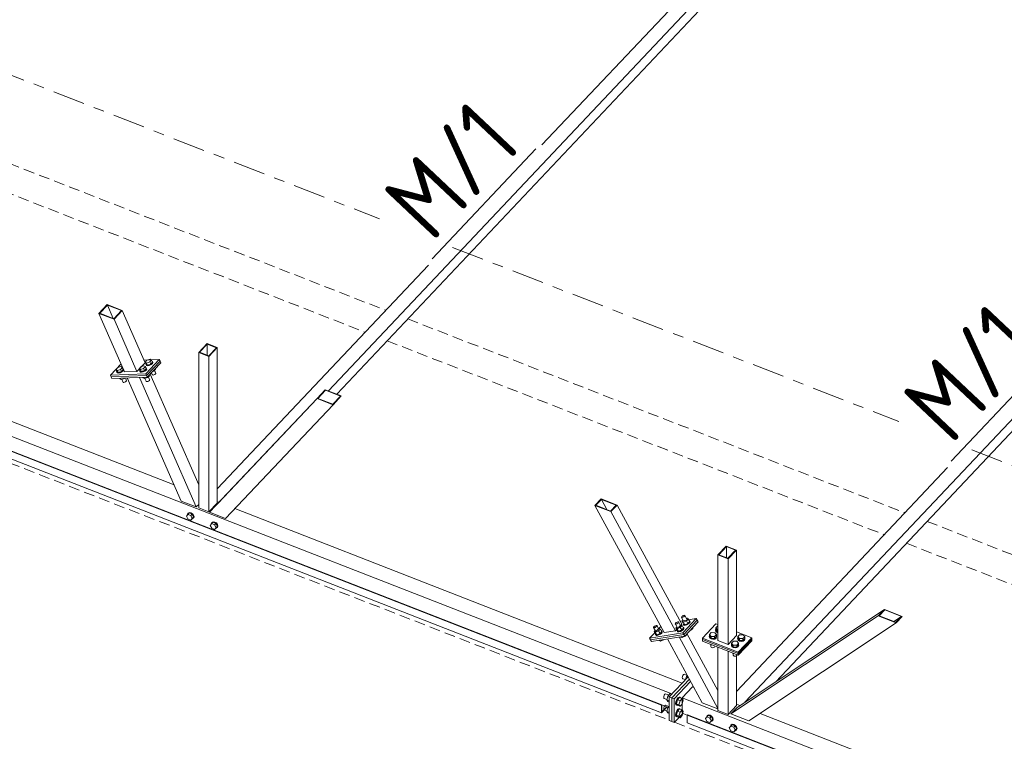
# Model space of a CAD drawing. Header units: millimetres. Extents: x -681 to 506, y -45 to 794.
# Tile 16 of 256: x -126 to -71, y 58 to 99. Entities that reach past the tile are written whole.
import ezdxf

# ---------------------------------------------------------------- set-up
doc = ezdxf.new("R2010")
doc.units = ezdxf.units.MM
doc.header["$LTSCALE"] = 0.6
for name, pattern in [('VERDECKT2', [1.5, 1, -0.5]), ('XKITLINE00', [0]), ('XKITLINE03', [6, 3, -1, 1, -1])]:
    doc.linetypes.add(name, pattern=pattern)
for name, color, linetype, lineweight in [('Bolt', 7, 'Continuous', 0), ('Part', 2, 'Continuous', 0), ('PartMark', 3, 'Continuous', 0), ('S-GRID', 1, 'Continuous', 0)]:
    doc.layers.add(name, color=color, linetype=linetype, lineweight=lineweight)
doc.styles.add('ISOCPEUR', font='ISOCPEUR.TTF')

msp = doc.modelspace()

# ---------------------------------------------------------------- linework, layer by layer
at = {"layer": 'Bolt', "color": 3, "linetype": 'XKITLINE00', "lineweight": 0}
for p, q in [((-120.927, 79.116), (-120.748, 79.173)), ((-120.748, 79.173), (-120.669, 79.125)), ((-119.739, 79.055), (-119.639, 79.161)), ((-119.639, 79.161), (-119.461, 79.218)), ((-119.382, 79.17), (-119.482, 79.064)), ((-119.461, 79.218), (-119.382, 79.17)), ((-119.393, 79.421), (-119.294, 79.527)), ((-119.343, 79.305), (-119.393, 79.421)), ((-119.315, 79.373), (-119.393, 79.421)), ((-119.331, 79.054), (-119.382, 79.17)), ((-119.355, 79.301), (-119.347, 79.315)), ((-119.336, 79.262), (-119.355, 79.301)), ((-119.343, 79.274), (-119.355, 79.301)), ((-119.264, 79.257), (-119.343, 79.305)), ((-119.323, 79.234), (-119.343, 79.274)), ((-119.271, 79.25), (-119.336, 79.262)), ((-119.323, 79.234), (-119.258, 79.222)), ((-119.136, 79.43), (-119.315, 79.373)), ((-119.264, 79.257), (-119.315, 79.373)), ((-119.294, 79.527), (-119.115, 79.584)), ((-119.177, 79.268), (-119.271, 79.25)), ((-119.264, 79.257), (-119.085, 79.314)), ((-119.258, 79.222), (-119.165, 79.24)), ((-119.08, 79.311), (-119.177, 79.268)), ((-119.165, 79.24), (-119.068, 79.283)), ((-119.036, 79.536), (-119.136, 79.43)), ((-119.085, 79.314), (-119.136, 79.43)), ((-119.115, 79.584), (-119.036, 79.536)), ((-119.085, 79.314), (-118.985, 79.42)), ((-119.005, 79.368), (-119.08, 79.311)), ((-119.068, 79.283), (-118.993, 79.34)), ((-118.985, 79.42), (-119.036, 79.536)), ((-119.005, 79.466), (-118.992, 79.463)), ((-118.973, 79.424), (-119.005, 79.368)), ((-118.993, 79.34), (-118.961, 79.396)), ((-118.992, 79.463), (-118.973, 79.424)), ((-118.961, 79.396), (-118.973, 79.424)), ((-121.027, 79.01), (-120.927, 79.116)), ((-120.976, 78.894), (-121.027, 79.01)), ((-120.948, 78.962), (-121.027, 79.01)), ((-120.988, 78.89), (-120.98, 78.904)), ((-120.969, 78.851), (-120.988, 78.89)), ((-120.976, 78.862), (-120.988, 78.89)), ((-120.897, 78.846), (-120.976, 78.894)), ((-120.957, 78.823), (-120.976, 78.862)), ((-120.904, 78.839), (-120.969, 78.851)), ((-120.957, 78.823), (-120.892, 78.811)), ((-120.769, 79.019), (-120.948, 78.962)), ((-120.897, 78.846), (-120.948, 78.962)), ((-120.81, 78.856), (-120.904, 78.839)), ((-120.897, 78.846), (-120.718, 78.903)), ((-120.892, 78.811), (-120.798, 78.829)), ((-120.713, 78.9), (-120.81, 78.856)), ((-120.798, 78.829), (-120.701, 78.872)), ((-120.669, 79.125), (-120.769, 79.019)), ((-120.718, 78.903), (-120.769, 79.019)), ((-120.718, 78.903), (-120.619, 79.009)), ((-120.638, 78.957), (-120.713, 78.9)), ((-120.701, 78.872), (-120.626, 78.929)), ((-120.619, 79.009), (-120.669, 79.125)), ((-120.639, 79.055), (-120.626, 79.052)), ((-120.606, 79.013), (-120.638, 78.957)), ((-120.626, 79.052), (-120.606, 79.013)), ((-120.626, 78.929), (-120.594, 78.985)), ((-120.594, 78.985), (-120.606, 79.013)), ((-119.688, 78.939), (-119.739, 79.055)), ((-119.66, 79.007), (-119.739, 79.055)), ((-119.701, 78.935), (-119.693, 78.949)), ((-119.682, 78.896), (-119.701, 78.935)), ((-119.688, 78.907), (-119.701, 78.935)), ((-119.61, 78.891), (-119.688, 78.939)), ((-119.669, 78.868), (-119.688, 78.907)), ((-119.616, 78.883), (-119.682, 78.896)), ((-119.669, 78.868), (-119.604, 78.855)), ((-119.482, 79.064), (-119.66, 79.007)), ((-119.61, 78.891), (-119.66, 79.007)), ((-119.523, 78.901), (-119.616, 78.883)), ((-119.61, 78.891), (-119.431, 78.948)), ((-119.604, 78.855), (-119.511, 78.873)), ((-119.426, 78.945), (-119.523, 78.901)), ((-119.511, 78.873), (-119.413, 78.917)), ((-119.431, 78.948), (-119.482, 79.064)), ((-119.431, 78.948), (-119.331, 79.054)), ((-119.351, 79.002), (-119.426, 78.945)), ((-119.413, 78.917), (-119.339, 78.974)), ((-119.351, 79.099), (-119.338, 79.097)), ((-119.319, 79.058), (-119.351, 79.002)), ((-119.339, 78.974), (-119.307, 79.03)), ((-119.338, 79.097), (-119.319, 79.058)), ((-119.307, 79.03), (-119.319, 79.058)), ((-119.26, 78.558), (-119.272, 78.584)), ((-119.26, 78.558), (-119.16, 78.664)), ((-119.142, 78.426), (-119.219, 78.602)), ((-119.16, 78.664), (-119.172, 78.69)), ((-119.003, 78.726), (-119.045, 78.824)), ((-118.992, 78.705), (-119.003, 78.726)), ((-118.992, 78.705), (-118.957, 78.698)), ((-118.966, 78.908), (-118.914, 78.925)), ((-118.957, 78.698), (-118.906, 78.708)), ((-118.914, 78.925), (-118.926, 78.951)), ((-118.914, 78.925), (-118.814, 79.03)), ((-118.906, 78.708), (-118.854, 78.732)), ((-118.796, 78.793), (-118.873, 78.968)), ((-118.854, 78.732), (-118.814, 78.763)), ((-118.814, 79.03), (-118.826, 79.056)), ((-118.814, 78.763), (-118.796, 78.793)), ((-120.805, 78.505), (-120.815, 78.528)), ((-120.726, 78.456), (-120.805, 78.505)), ((-120.726, 78.456), (-120.758, 78.53)), ((-120.548, 78.513), (-120.726, 78.456)), ((-120.636, 78.315), (-120.701, 78.464)), ((-120.626, 78.294), (-120.636, 78.315)), ((-120.626, 78.294), (-120.59, 78.287)), ((-120.59, 78.287), (-120.54, 78.297)), ((-120.548, 78.513), (-120.558, 78.537)), ((-120.525, 78.538), (-120.548, 78.513)), ((-120.54, 78.297), (-120.487, 78.321)), ((-120.43, 78.382), (-120.499, 78.539)), ((-120.487, 78.321), (-120.447, 78.351)), ((-120.447, 78.351), (-120.43, 78.382)), ((-119.518, 78.549), (-119.528, 78.572)), ((-119.439, 78.501), (-119.518, 78.549)), ((-119.439, 78.501), (-119.471, 78.574)), ((-119.439, 78.501), (-119.26, 78.558)), ((-119.348, 78.36), (-119.414, 78.509)), ((-119.338, 78.339), (-119.348, 78.36)), ((-119.338, 78.339), (-119.303, 78.332)), ((-119.303, 78.332), (-119.252, 78.342)), ((-119.252, 78.342), (-119.2, 78.365)), ((-119.2, 78.365), (-119.159, 78.396)), ((-119.159, 78.396), (-119.142, 78.426)), ((-117.095, 70.831), (-117.013, 70.927)), ((-117.034, 70.912), (-117.011, 70.981)), ((-117.032, 70.904), (-117.034, 70.912)), ((-116.941, 71.003), (-117.013, 70.927)), ((-117.013, 70.927), (-116.848, 70.863)), ((-117.011, 70.981), (-116.946, 71.014)), ((-117.011, 70.981), (-116.993, 71)), ((-116.929, 71.032), (-116.993, 71)), ((-116.946, 71.014), (-116.858, 71.001)), ((-116.776, 70.939), (-116.941, 71.003)), ((-116.841, 71.019), (-116.929, 71.032)), ((-116.858, 71.001), (-116.771, 70.945)), ((-116.776, 70.939), (-116.848, 70.863)), ((-116.753, 70.964), (-116.841, 71.019)), ((-116.694, 70.779), (-116.776, 70.939)), ((-116.771, 70.945), (-116.706, 70.863)), ((-116.689, 70.881), (-116.753, 70.964)), ((-117.013, 70.671), (-117.095, 70.831)), ((-116.848, 70.607), (-117.013, 70.671)), ((-116.848, 70.863), (-116.766, 70.703)), ((-116.766, 70.703), (-116.848, 70.607)), ((-116.776, 70.684), (-116.848, 70.607)), ((-116.771, 70.673), (-116.785, 70.675)), ((-116.694, 70.779), (-116.776, 70.684)), ((-116.706, 70.705), (-116.771, 70.673)), ((-116.694, 70.779), (-116.766, 70.703)), ((-116.706, 70.863), (-116.683, 70.775)), ((-116.683, 70.775), (-116.706, 70.705)), ((-116.706, 70.705), (-116.689, 70.724)), ((-116.665, 70.793), (-116.689, 70.881)), ((-116.689, 70.724), (-116.665, 70.793)), ((-115.765, 70.312), (-115.683, 70.408)), ((-115.704, 70.393), (-115.681, 70.463)), ((-115.702, 70.385), (-115.704, 70.393)), ((-115.611, 70.484), (-115.683, 70.408)), ((-115.683, 70.408), (-115.518, 70.344)), ((-115.681, 70.463), (-115.616, 70.495)), ((-115.681, 70.463), (-115.664, 70.481)), ((-115.599, 70.514), (-115.664, 70.481)), ((-115.616, 70.495), (-115.529, 70.482)), ((-115.446, 70.42), (-115.611, 70.484)), ((-115.511, 70.5), (-115.599, 70.514)), ((-115.529, 70.482), (-115.441, 70.427)), ((-115.446, 70.42), (-115.518, 70.344)), ((-115.518, 70.344), (-115.436, 70.184)), ((-115.423, 70.445), (-115.511, 70.5)), ((-115.364, 70.26), (-115.446, 70.42)), ((-115.441, 70.427), (-115.376, 70.344)), ((-115.359, 70.362), (-115.423, 70.445)), ((-115.376, 70.344), (-115.353, 70.256)), ((-115.336, 70.274), (-115.359, 70.362)), ((-115.683, 70.153), (-115.765, 70.312)), ((-115.518, 70.088), (-115.683, 70.153)), ((-115.436, 70.184), (-115.518, 70.088)), ((-115.446, 70.165), (-115.518, 70.088)), ((-115.441, 70.154), (-115.455, 70.156)), ((-115.364, 70.26), (-115.446, 70.165)), ((-115.376, 70.186), (-115.441, 70.154)), ((-115.364, 70.26), (-115.436, 70.184)), ((-115.353, 70.256), (-115.376, 70.186)), ((-115.376, 70.186), (-115.359, 70.205)), ((-115.359, 70.205), (-115.336, 70.274)), ((-89.815, 64.823), (-89.797, 64.852)), ((-89.797, 64.852), (-89.757, 64.884)), ((-89.757, 64.884), (-89.707, 64.912)), ((-89.675, 64.846), (-89.726, 64.819)), ((-89.707, 64.912), (-89.658, 64.926)), ((-89.635, 64.879), (-89.675, 64.846)), ((-89.658, 64.926), (-89.626, 64.925)), ((-89.617, 64.907), (-89.635, 64.879)), ((-89.626, 64.925), (-89.617, 64.907)), ((-89.511, 64.714), (-89.626, 64.925)), ((-89.469, 65.19), (-89.451, 65.218)), ((-89.461, 65.172), (-89.469, 65.19)), ((-89.428, 65.171), (-89.461, 65.172)), ((-89.346, 64.961), (-89.461, 65.172)), ((-89.451, 65.218), (-89.411, 65.251)), ((-89.38, 65.185), (-89.428, 65.171)), ((-89.371, 65.007), (-89.426, 64.948)), ((-89.426, 64.948), (-89.355, 64.915)), ((-89.346, 64.801), (-89.426, 64.948)), ((-89.411, 65.251), (-89.361, 65.278)), ((-89.329, 65.213), (-89.38, 65.185)), ((-89.361, 65.278), (-89.313, 65.293)), ((-89.184, 64.987), (-89.355, 64.915)), ((-89.355, 64.915), (-89.275, 64.768)), ((-89.289, 65.245), (-89.329, 65.213)), ((-89.313, 65.293), (-89.28, 65.291)), ((-89.271, 65.274), (-89.289, 65.245)), ((-89.28, 65.291), (-89.271, 65.274)), ((-89.165, 65.08), (-89.28, 65.291)), ((-89.184, 65.114), (-89.155, 65.126)), ((-89.084, 65.093), (-89.184, 64.987)), ((-89.184, 64.987), (-89.104, 64.84)), ((-89.155, 65.126), (-89.084, 65.093)), ((-89.104, 64.84), (-89.004, 64.946)), ((-89.026, 64.898), (-89.099, 64.838)), ((-89.084, 65.093), (-89.004, 64.946)), ((-89.084, 64.811), (-89.011, 64.87)), ((-88.993, 64.951), (-89.026, 64.898)), ((-89.025, 64.984), (-89.008, 64.983)), ((-89.011, 64.87), (-88.978, 64.924)), ((-89.008, 64.983), (-88.993, 64.951)), ((-88.993, 64.956), (-89.008, 64.983)), ((-88.978, 64.924), (-88.993, 64.956)), ((-91.027, 64.624), (-91.009, 64.653)), ((-91.018, 64.607), (-91.027, 64.624)), ((-90.986, 64.605), (-91.018, 64.607)), ((-90.903, 64.396), (-91.018, 64.607)), ((-91.009, 64.653), (-90.969, 64.686)), ((-90.937, 64.62), (-90.986, 64.605)), ((-90.928, 64.442), (-90.984, 64.382)), ((-90.984, 64.382), (-90.913, 64.349)), ((-90.904, 64.235), (-90.984, 64.382)), ((-90.969, 64.686), (-90.918, 64.713)), ((-90.887, 64.647), (-90.937, 64.62)), ((-90.918, 64.713), (-90.87, 64.728)), ((-90.742, 64.422), (-90.913, 64.349)), ((-90.913, 64.349), (-90.833, 64.202)), ((-90.847, 64.68), (-90.887, 64.647)), ((-90.87, 64.728), (-90.838, 64.726)), ((-90.829, 64.709), (-90.847, 64.68)), ((-90.838, 64.726), (-90.829, 64.709)), ((-90.723, 64.515), (-90.838, 64.726)), ((-90.642, 64.528), (-90.742, 64.422)), ((-90.742, 64.422), (-90.662, 64.275)), ((-90.741, 64.549), (-90.713, 64.561)), ((-90.713, 64.561), (-90.642, 64.528)), ((-90.662, 64.275), (-90.562, 64.381)), ((-90.584, 64.333), (-90.657, 64.273)), ((-90.642, 64.528), (-90.562, 64.381)), ((-90.642, 64.245), (-90.569, 64.305)), ((-90.55, 64.386), (-90.584, 64.333)), ((-90.583, 64.419), (-90.566, 64.418)), ((-90.569, 64.305), (-90.535, 64.358)), ((-90.566, 64.418), (-90.55, 64.386)), ((-90.551, 64.391), (-90.566, 64.418)), ((-90.535, 64.358), (-90.551, 64.391)), ((-89.806, 64.806), (-89.815, 64.823)), ((-89.774, 64.804), (-89.806, 64.806)), ((-89.691, 64.595), (-89.806, 64.806)), ((-89.726, 64.819), (-89.774, 64.804)), ((-89.716, 64.64), (-89.772, 64.581)), ((-89.772, 64.581), (-89.701, 64.548)), ((-89.692, 64.434), (-89.772, 64.581)), ((-89.704, 64.429), (-89.696, 64.442)), ((-89.688, 64.397), (-89.704, 64.429)), ((-89.53, 64.621), (-89.701, 64.548)), ((-89.701, 64.548), (-89.621, 64.401)), ((-89.692, 64.434), (-89.621, 64.401)), ((-89.628, 64.394), (-89.688, 64.397)), ((-89.673, 64.369), (-89.688, 64.397)), ((-89.673, 64.369), (-89.613, 64.366)), ((-89.539, 64.421), (-89.628, 64.394)), ((-89.621, 64.401), (-89.45, 64.474)), ((-89.613, 64.366), (-89.524, 64.394)), ((-89.445, 64.472), (-89.539, 64.421)), ((-89.43, 64.727), (-89.53, 64.621)), ((-89.53, 64.621), (-89.45, 64.474)), ((-89.529, 64.748), (-89.501, 64.76)), ((-89.524, 64.394), (-89.43, 64.444)), ((-89.501, 64.76), (-89.43, 64.727)), ((-89.45, 64.474), (-89.35, 64.58)), ((-89.372, 64.532), (-89.445, 64.472)), ((-89.43, 64.727), (-89.35, 64.58)), ((-89.43, 64.444), (-89.357, 64.504)), ((-89.338, 64.585), (-89.372, 64.532)), ((-89.371, 64.618), (-89.354, 64.617)), ((-89.358, 64.796), (-89.35, 64.808)), ((-89.342, 64.763), (-89.358, 64.796)), ((-89.357, 64.504), (-89.323, 64.557)), ((-89.354, 64.617), (-89.338, 64.585)), ((-89.339, 64.59), (-89.354, 64.617)), ((-89.346, 64.801), (-89.275, 64.768)), ((-89.282, 64.76), (-89.342, 64.763)), ((-89.327, 64.736), (-89.342, 64.763)), ((-89.323, 64.557), (-89.339, 64.59)), ((-89.327, 64.736), (-89.267, 64.733)), ((-89.193, 64.788), (-89.282, 64.76)), ((-89.275, 64.768), (-89.104, 64.84)), ((-89.267, 64.733), (-89.178, 64.76)), ((-89.099, 64.838), (-89.193, 64.788)), ((-89.178, 64.76), (-89.084, 64.811)), ((-88.981, 64.457), (-88.912, 64.487)), ((-88.912, 64.487), (-88.927, 64.514)), ((-88.912, 64.487), (-88.812, 64.592)), ((-88.812, 64.592), (-88.827, 64.62)), ((-87.899, 64.22), (-87.799, 64.326)), ((-87.799, 64.326), (-87.607, 64.323)), ((-87.607, 64.323), (-87.514, 64.215)), ((-87.566, 64.48), (-87.553, 64.509)), ((-87.541, 64.414), (-87.566, 64.48)), ((-87.566, 64.455), (-87.566, 64.48)), ((-87.566, 64.455), (-87.541, 64.388)), ((-87.553, 64.587), (-87.453, 64.692)), ((-87.553, 64.48), (-87.553, 64.587)), ((-87.461, 64.478), (-87.553, 64.587)), ((-87.461, 64.372), (-87.553, 64.48)), ((-87.467, 64.365), (-87.541, 64.414)), ((-87.541, 64.388), (-87.467, 64.339)), ((-87.432, 64.358), (-87.467, 64.365)), ((-87.467, 64.339), (-87.432, 64.332)), ((-87.461, 64.372), (-87.461, 64.478)), ((-87.432, 64.478), (-87.461, 64.478)), ((-87.432, 64.371), (-87.461, 64.372)), ((-87.453, 64.692), (-87.432, 64.692)), ((-90.916, 64.23), (-90.908, 64.243)), ((-90.9, 64.198), (-90.916, 64.23)), ((-90.904, 64.235), (-90.833, 64.202)), ((-90.84, 64.195), (-90.9, 64.198)), ((-90.885, 64.171), (-90.9, 64.198)), ((-90.885, 64.171), (-90.825, 64.168)), ((-90.751, 64.223), (-90.84, 64.195)), ((-90.833, 64.202), (-90.662, 64.275)), ((-90.825, 64.168), (-90.736, 64.195)), ((-90.657, 64.273), (-90.751, 64.223)), ((-90.736, 64.195), (-90.642, 64.245)), ((-90.712, 63.882), (-90.721, 63.899)), ((-90.712, 63.882), (-90.641, 63.849)), ((-90.641, 63.849), (-90.672, 63.907)), ((-90.641, 63.849), (-90.469, 63.921)), ((-90.469, 63.921), (-90.479, 63.939)), ((-90.469, 63.921), (-90.448, 63.944)), ((-89.5, 64.081), (-89.51, 64.098)), ((-89.5, 64.081), (-89.429, 64.048)), ((-89.429, 64.048), (-89.461, 64.106)), ((-89.429, 64.048), (-89.258, 64.12)), ((-89.258, 64.12), (-89.273, 64.148)), ((-89.258, 64.12), (-89.158, 64.226)), ((-89.158, 64.226), (-89.173, 64.254)), ((-87.912, 64.114), (-87.899, 64.143)), ((-87.887, 64.048), (-87.912, 64.114)), ((-87.912, 64.089), (-87.912, 64.114)), ((-87.912, 64.089), (-87.887, 64.022)), ((-87.899, 64.114), (-87.899, 64.22)), ((-87.806, 64.112), (-87.899, 64.22)), ((-87.899, 64.114), (-87.806, 64.005)), ((-87.813, 63.998), (-87.887, 64.048)), ((-87.887, 64.022), (-87.813, 63.973)), ((-87.711, 63.979), (-87.813, 63.998)), ((-87.813, 63.973), (-87.711, 63.954)), ((-87.806, 64.005), (-87.806, 64.112)), ((-87.614, 64.109), (-87.806, 64.112)), ((-87.806, 64.005), (-87.614, 64.003)), ((-87.608, 63.995), (-87.711, 63.979)), ((-87.711, 63.954), (-87.608, 63.97)), ((-87.514, 64.215), (-87.614, 64.109)), ((-87.614, 64.003), (-87.514, 64.109)), ((-87.614, 64.003), (-87.614, 64.109)), ((-87.531, 64.043), (-87.608, 63.995)), ((-87.608, 63.97), (-87.531, 64.017)), ((-87.501, 64.108), (-87.531, 64.043)), ((-87.531, 64.017), (-87.501, 64.083)), ((-87.514, 64.109), (-87.514, 64.215)), ((-87.514, 64.143), (-87.501, 64.108)), ((-87.501, 64.083), (-87.501, 64.108)), ((-86.664, 63.739), (-86.564, 63.844)), ((-86.564, 63.844), (-86.372, 63.842)), ((-86.372, 63.842), (-86.279, 63.733)), ((-86.331, 63.999), (-86.318, 64.028)), ((-86.306, 63.932), (-86.331, 63.999)), ((-86.331, 63.973), (-86.331, 63.999)), ((-86.331, 63.973), (-86.306, 63.907)), ((-86.318, 64.105), (-86.218, 64.211)), ((-86.318, 63.999), (-86.318, 64.105)), ((-86.226, 63.997), (-86.318, 64.105)), ((-86.318, 63.999), (-86.226, 63.89)), ((-86.233, 63.883), (-86.306, 63.932)), ((-86.306, 63.907), (-86.233, 63.857)), ((-86.13, 63.864), (-86.233, 63.883)), ((-86.233, 63.857), (-86.13, 63.838)), ((-86.226, 63.89), (-86.226, 63.997)), ((-86.033, 63.994), (-86.226, 63.997)), ((-86.226, 63.89), (-86.033, 63.887)), ((-86.218, 64.211), (-86.026, 64.208)), ((-86.027, 63.88), (-86.13, 63.864)), ((-86.13, 63.838), (-86.027, 63.855)), ((-85.933, 64.1), (-86.033, 63.994)), ((-86.033, 63.887), (-86.033, 63.994)), ((-86.033, 63.887), (-85.933, 63.993)), ((-85.95, 63.927), (-86.027, 63.88)), ((-86.027, 63.855), (-85.95, 63.902)), ((-86.026, 64.208), (-85.933, 64.1)), ((-85.92, 63.993), (-85.95, 63.927)), ((-85.95, 63.902), (-85.92, 63.967)), ((-85.933, 63.993), (-85.933, 64.1)), ((-85.933, 64.027), (-85.92, 63.993)), ((-85.92, 63.967), (-85.92, 63.993)), ((-87.806, 63.648), (-87.824, 63.669)), ((-87.818, 63.56), (-87.818, 63.661)), ((-87.818, 63.56), (-87.804, 63.524)), ((-87.806, 63.648), (-87.806, 63.662)), ((-87.769, 63.647), (-87.806, 63.648)), ((-87.804, 63.524), (-87.764, 63.497)), ((-87.764, 63.497), (-87.709, 63.487)), ((-87.709, 63.487), (-87.653, 63.495)), ((-87.653, 63.495), (-87.612, 63.521)), ((-87.612, 63.521), (-87.596, 63.556)), ((-87.596, 63.556), (-87.596, 63.58)), ((-86.677, 63.632), (-86.664, 63.661)), ((-86.652, 63.566), (-86.677, 63.632)), ((-86.677, 63.607), (-86.677, 63.632)), ((-86.677, 63.607), (-86.652, 63.54)), ((-86.664, 63.632), (-86.664, 63.739)), ((-86.572, 63.63), (-86.664, 63.739)), ((-86.664, 63.632), (-86.572, 63.524)), ((-86.578, 63.517), (-86.652, 63.566)), ((-86.652, 63.54), (-86.578, 63.491)), ((-86.476, 63.497), (-86.578, 63.517)), ((-86.578, 63.491), (-86.476, 63.472)), ((-86.572, 63.524), (-86.572, 63.63)), ((-86.379, 63.627), (-86.572, 63.63)), ((-86.572, 63.524), (-86.379, 63.521)), ((-86.373, 63.514), (-86.476, 63.497)), ((-86.476, 63.472), (-86.373, 63.488)), ((-86.279, 63.733), (-86.379, 63.627)), ((-86.379, 63.521), (-86.279, 63.627)), ((-86.379, 63.521), (-86.379, 63.627)), ((-86.296, 63.561), (-86.373, 63.514)), ((-86.373, 63.488), (-86.296, 63.535)), ((-86.266, 63.627), (-86.296, 63.561)), ((-86.296, 63.535), (-86.266, 63.601)), ((-86.279, 63.627), (-86.279, 63.733)), ((-86.279, 63.661), (-86.266, 63.627)), ((-86.266, 63.601), (-86.266, 63.627)), ((-86.572, 63.166), (-86.589, 63.187)), ((-86.583, 63.078), (-86.583, 63.179)), ((-86.583, 63.078), (-86.569, 63.042)), ((-86.572, 63.166), (-86.572, 63.18)), ((-86.534, 63.166), (-86.572, 63.166)), ((-86.569, 63.042), (-86.529, 63.015)), ((-86.529, 63.015), (-86.474, 63.005)), ((-86.474, 63.005), (-86.418, 63.014)), ((-86.418, 63.014), (-86.377, 63.039)), ((-86.377, 63.039), (-86.361, 63.075)), ((-86.361, 63.075), (-86.361, 63.098)), ((-89.409, 61.87), (-89.418, 61.809)), ((-89.418, 61.809), (-89.409, 61.768)), ((-89.383, 61.934), (-89.409, 61.87)), ((-89.409, 61.768), (-89.383, 61.757)), ((-89.349, 61.984), (-89.383, 61.934)), ((-89.383, 61.757), (-89.383, 61.758)), ((-89.383, 61.757), (-89.242, 61.702)), ((-89.314, 62.007), (-89.349, 61.984)), ((-89.314, 62.007), (-89.14, 61.94)), ((-89.241, 61.704), (-89.19, 61.887)), ((-89.19, 61.887), (-89.138, 61.942)), ((-89.19, 61.887), (-89.101, 61.852)), ((-90.446, 60.771), (-90.456, 60.71)), ((-90.456, 60.71), (-90.446, 60.669)), ((-90.421, 60.835), (-90.446, 60.771)), ((-90.446, 60.669), (-90.421, 60.658)), ((-90.386, 60.885), (-90.421, 60.835)), ((-90.421, 60.658), (-90.42, 60.659)), ((-90.421, 60.658), (-90.279, 60.603)), ((-90.352, 60.908), (-90.386, 60.885)), ((-90.352, 60.908), (-90.178, 60.841)), ((-90.228, 60.788), (-90.288, 60.571)), ((-90.288, 60.571), (-90.228, 60.481)), ((-90.288, 60.571), (-90.151, 60.518)), ((-90.108, 60.915), (-90.228, 60.788)), ((-90.228, 60.788), (-90.138, 60.753)), ((-90.228, 60.481), (-90.151, 60.451)), ((-90.108, 60.915), (-90.019, 60.88)), ((-89.774, 60.479), (-89.791, 60.367)), ((-89.728, 60.597), (-89.774, 60.479)), ((-89.753, 60.352), (-89.736, 60.464)), ((-89.686, 60.577), (-89.746, 60.36)), ((-89.736, 60.464), (-89.69, 60.582)), ((-89.664, 60.689), (-89.728, 60.597)), ((-89.69, 60.582), (-89.626, 60.674)), ((-89.567, 60.703), (-89.686, 60.577)), ((-89.686, 60.577), (-89.544, 60.521)), ((-89.601, 60.731), (-89.664, 60.689)), ((-89.626, 60.674), (-89.563, 60.716)), ((-89.604, 60.304), (-89.544, 60.521)), ((-89.601, 60.731), (-89.563, 60.716)), ((-89.567, 60.703), (-89.424, 60.648)), ((-89.563, 60.716), (-89.517, 60.697)), ((-89.544, 60.521), (-89.424, 60.648)), ((-89.517, 60.697), (-89.513, 60.683)), ((-89.424, 60.648), (-89.364, 60.558)), ((-89.364, 60.558), (-89.424, 60.341)), ((-90.446, 60.132), (-90.456, 60.072)), ((-90.456, 60.072), (-90.446, 60.03)), ((-90.421, 60.197), (-90.446, 60.132)), ((-90.446, 60.03), (-90.421, 60.02)), ((-90.386, 60.247), (-90.421, 60.197)), ((-90.421, 60.02), (-90.42, 60.02)), ((-90.421, 60.02), (-90.279, 59.964)), ((-90.352, 60.27), (-90.386, 60.247)), ((-90.352, 60.27), (-90.178, 60.202)), ((-90.228, 60.149), (-90.288, 59.933)), ((-90.288, 59.933), (-90.228, 59.843)), ((-90.288, 59.933), (-90.151, 59.879)), ((-90.151, 60.231), (-90.228, 60.149)), ((-90.228, 60.149), (-90.151, 60.119)), ((-89.791, 60.367), (-89.774, 60.292)), ((-89.774, 60.292), (-89.728, 60.272)), ((-89.728, 59.958), (-89.774, 59.841)), ((-89.736, 60.277), (-89.753, 60.352)), ((-89.746, 60.36), (-89.686, 60.27)), ((-89.746, 60.36), (-89.604, 60.304)), ((-89.686, 59.938), (-89.746, 59.722)), ((-89.69, 60.257), (-89.736, 60.277)), ((-89.736, 59.826), (-89.69, 59.943)), ((-89.728, 60.272), (-89.727, 60.273)), ((-89.728, 60.272), (-89.69, 60.257)), ((-89.664, 60.051), (-89.728, 59.958)), ((-89.677, 60.266), (-89.69, 60.257)), ((-89.69, 59.943), (-89.626, 60.036)), ((-89.686, 60.27), (-89.544, 60.215)), ((-89.567, 60.065), (-89.686, 59.938)), ((-89.686, 59.938), (-89.544, 59.883)), ((-89.601, 60.093), (-89.664, 60.051)), ((-89.626, 60.036), (-89.563, 60.078)), ((-89.544, 60.215), (-89.604, 60.304)), ((-89.601, 60.093), (-89.563, 60.078)), ((-89.567, 60.065), (-89.424, 60.01)), ((-89.563, 60.078), (-89.517, 60.058)), ((-89.424, 60.341), (-89.544, 60.215)), ((-89.544, 59.883), (-89.424, 60.01)), ((-89.517, 60.058), (-89.513, 60.044)), ((-89.424, 60.01), (-89.364, 59.92)), ((-89.364, 59.92), (-89.424, 59.703)), ((-90.228, 59.843), (-90.151, 59.813)), ((-89.774, 59.841), (-89.791, 59.729)), ((-89.791, 59.729), (-89.774, 59.653)), ((-89.774, 59.653), (-89.728, 59.634)), ((-89.753, 59.714), (-89.736, 59.826)), ((-89.736, 59.638), (-89.753, 59.714)), ((-89.746, 59.722), (-89.686, 59.632)), ((-89.746, 59.722), (-89.604, 59.666)), ((-89.69, 59.619), (-89.736, 59.638)), ((-89.728, 59.634), (-89.727, 59.635)), ((-89.728, 59.634), (-89.69, 59.619)), ((-89.677, 59.628), (-89.69, 59.619)), ((-89.686, 59.632), (-89.544, 59.576)), ((-89.604, 59.666), (-89.544, 59.883)), ((-89.544, 59.576), (-89.604, 59.666)), ((-89.424, 59.703), (-89.544, 59.576)), ((-88.123, 59.531), (-88.041, 59.626)), ((-88.041, 59.371), (-88.123, 59.531)), ((-88.062, 59.611), (-88.039, 59.681)), ((-88.06, 59.604), (-88.062, 59.611)), ((-87.969, 59.702), (-88.041, 59.626)), ((-88.041, 59.626), (-87.876, 59.562)), ((-87.876, 59.307), (-88.041, 59.371)), ((-88.039, 59.681), (-87.974, 59.713)), ((-88.039, 59.681), (-88.021, 59.699)), ((-87.957, 59.732), (-88.021, 59.699)), ((-87.974, 59.713), (-87.886, 59.7)), ((-87.804, 59.638), (-87.969, 59.702)), ((-87.869, 59.718), (-87.957, 59.732)), ((-87.886, 59.7), (-87.799, 59.645)), ((-87.804, 59.638), (-87.876, 59.562)), ((-87.876, 59.562), (-87.794, 59.402)), ((-87.794, 59.402), (-87.876, 59.307)), ((-87.804, 59.383), (-87.876, 59.307)), ((-87.781, 59.663), (-87.869, 59.718)), ((-87.799, 59.372), (-87.813, 59.374)), ((-87.722, 59.478), (-87.804, 59.638)), ((-87.722, 59.478), (-87.804, 59.383)), ((-87.799, 59.645), (-87.734, 59.562)), ((-87.734, 59.405), (-87.799, 59.372)), ((-87.722, 59.478), (-87.794, 59.402)), ((-87.717, 59.58), (-87.781, 59.663)), ((-87.734, 59.562), (-87.711, 59.474)), ((-87.711, 59.474), (-87.734, 59.405)), ((-87.734, 59.405), (-87.717, 59.423)), ((-87.693, 59.492), (-87.717, 59.58)), ((-87.717, 59.423), (-87.693, 59.492)), ((-86.793, 59.012), (-86.711, 59.107)), ((-86.711, 58.852), (-86.793, 59.012)), ((-86.732, 59.092), (-86.709, 59.162)), ((-86.73, 59.085), (-86.732, 59.092)), ((-86.639, 59.184), (-86.711, 59.107)), ((-86.711, 59.107), (-86.546, 59.043)), ((-86.546, 58.788), (-86.711, 58.852)), ((-86.709, 59.162), (-86.644, 59.195)), ((-86.709, 59.162), (-86.692, 59.18)), ((-86.627, 59.213), (-86.692, 59.18)), ((-86.644, 59.195), (-86.557, 59.181)), ((-86.474, 59.12), (-86.639, 59.184)), ((-86.539, 59.2), (-86.627, 59.213)), ((-86.557, 59.181), (-86.469, 59.126)), ((-86.474, 59.12), (-86.546, 59.043)), ((-86.546, 59.043), (-86.464, 58.883)), ((-86.464, 58.883), (-86.546, 58.788)), ((-86.474, 58.864), (-86.546, 58.788)), ((-86.451, 59.144), (-86.539, 59.2)), ((-86.469, 58.853), (-86.483, 58.855)), ((-86.392, 58.96), (-86.474, 59.12)), ((-86.392, 58.96), (-86.474, 58.864)), ((-86.469, 59.126), (-86.404, 59.043)), ((-86.404, 58.886), (-86.469, 58.853)), ((-86.392, 58.96), (-86.464, 58.883)), ((-86.387, 59.062), (-86.451, 59.144)), ((-86.404, 59.043), (-86.381, 58.955)), ((-86.381, 58.955), (-86.404, 58.886)), ((-86.404, 58.886), (-86.387, 58.904)), ((-86.364, 58.974), (-86.387, 59.062)), ((-86.387, 58.904), (-86.364, 58.974))]:
    msp.add_line(p, q, dxfattribs=at)
at = {"layer": 'Part', "color": 2, "linetype": 'XKITLINE00', "lineweight": 0}
for p, q in [((-84.911, 104.612), (-97.252, 91.539)), ((-84.151, 104.316), (-109.17, 77.814)), ((-108.7, 77.631), (-84.151, 103.635)), ((-184.424, 97.733), (-89.998, 60.902)), ((-90.574, 60.283), (-184.139, 96.779)), ((-184.122, 96.797), (-90.556, 60.302)), ((-184.139, 96.353), (-90.574, 59.858)), ((-55.179, 93.015), (-85.93, 60.441)), ((-84.203, 61.589), (-55.179, 92.334)), ((-103.581, 84.836), (-115.373, 72.345)), ((-121.514, 82.629), (-121.975, 82.14)), ((-121.926, 82.146), (-121.5, 82.598)), ((-121.514, 82.629), (-120.673, 82.301)), ((-121.5, 82.598), (-121.173, 81.852)), ((-120.722, 82.295), (-121.5, 82.598)), ((-121.975, 82.14), (-121.134, 81.812)), ((-121.975, 82.14), (-120.542, 78.873)), ((-121.926, 82.146), (-121.148, 81.843)), ((-121.148, 81.843), (-120.722, 82.295)), ((-120.673, 82.301), (-121.134, 81.812)), ((-119.395, 79.385), (-120.673, 82.301)), ((-121.134, 81.812), (-119.856, 78.897)), ((-115.943, 80.456), (-116.404, 79.967)), ((-116.358, 79.974), (-115.931, 80.426)), ((-115.943, 80.456), (-115.373, 80.233)), ((-115.931, 80.426), (-115.931, 79.808)), ((-115.418, 80.226), (-115.931, 80.426)), ((-115.834, 79.745), (-115.373, 80.233)), ((-115.373, 80.233), (-115.373, 71.551)), ((-116.404, 79.967), (-115.834, 79.745)), ((-116.404, 79.967), (-116.404, 71.285)), ((-116.358, 79.974), (-115.845, 79.774)), ((-115.845, 79.774), (-115.418, 80.226)), ((-115.834, 79.745), (-115.834, 71.063)), ((-120.74, 79.323), (-121.33, 78.698)), ((-119.856, 78.897), (-119.395, 79.385)), ((-118.607, 79.56), (-119.458, 79.531)), ((-118.607, 79.56), (-119.356, 78.767)), ((-118.566, 79.468), (-119.315, 78.674)), ((-118.566, 79.468), (-119.315, 78.674)), ((-118.525, 79.375), (-119.275, 78.581)), ((-118.566, 79.468), (-118.607, 79.56)), ((-118.525, 79.375), (-118.566, 79.468)), ((-121.33, 78.698), (-119.356, 78.767)), ((-121.33, 78.698), (-121.289, 78.605)), ((-121.289, 78.605), (-119.315, 78.674)), ((-119.315, 78.674), (-121.289, 78.605)), ((-121.249, 78.513), (-121.289, 78.605)), ((-119.856, 78.897), (-120.542, 78.873)), ((-119.356, 78.767), (-119.315, 78.674)), ((-119.315, 78.674), (-119.275, 78.581)), ((-116.404, 72.566), (-119.116, 78.75)), ((-119.275, 78.581), (-121.249, 78.513)), ((-120.397, 78.542), (-117.382, 71.667)), ((-116.541, 71.339), (-119.71, 78.566)), ((-109.344, 77.882), (-109.805, 77.393)), ((-109.328, 77.85), (-109.754, 77.398)), ((-109.344, 77.882), (-108.45, 77.533)), ((-108.501, 77.528), (-109.328, 77.85)), ((-108.928, 77.076), (-108.501, 77.528)), ((-108.911, 77.045), (-108.45, 77.533)), ((-129.959, 77.324), (-117.78, 72.574)), ((-109.805, 77.393), (-115.797, 71.049)), ((-115.336, 71.537), (-109.805, 77.393)), ((-108.911, 77.045), (-114.903, 70.7)), ((-109.805, 77.393), (-108.911, 77.045)), ((-109.754, 77.398), (-108.928, 77.076)), ((-74.609, 73.535), (-86.401, 61.044)), ((-117.382, 71.667), (-116.541, 71.339)), ((-116.541, 71.339), (-116.404, 71.484)), ((-115.834, 71.063), (-115.373, 71.551)), ((-115.373, 71.635), (-115.278, 71.598)), ((-93.951, 71.794), (-94.296, 71.428)), ((-94.246, 71.433), (-93.934, 71.763)), ((-93.951, 71.794), (-93.057, 71.445)), ((-93.934, 71.763), (-93.623, 71.19)), ((-93.108, 71.44), (-93.934, 71.763)), ((-93.419, 71.11), (-93.108, 71.44)), ((-93.057, 71.445), (-93.403, 71.079)), ((-89.443, 64.799), (-93.057, 71.445)), ((-116.404, 71.285), (-115.834, 71.063)), ((-115.797, 71.049), (-114.903, 70.7)), ((-114.384, 71.249), (-89.421, 61.513)), ((-94.296, 71.428), (-93.403, 71.079)), ((-94.296, 71.428), (-90.435, 64.327)), ((-94.246, 71.433), (-93.419, 71.11)), ((-93.403, 71.079), (-89.789, 64.433)), ((-86.971, 69.155), (-87.432, 68.666)), ((-87.386, 68.674), (-86.959, 69.125)), ((-86.971, 69.155), (-86.401, 68.933)), ((-86.959, 69.125), (-86.959, 68.507)), ((-86.446, 68.925), (-86.959, 69.125)), ((-86.873, 68.474), (-86.446, 68.925)), ((-86.862, 68.444), (-86.401, 68.933)), ((-86.401, 68.933), (-86.401, 64.161)), ((-87.432, 68.666), (-86.862, 68.444)), ((-87.432, 68.666), (-87.432, 63.895)), ((-87.386, 68.674), (-86.873, 68.474)), ((-86.862, 68.444), (-86.862, 63.673)), ((-78.135, 65.625), (-86.363, 60.153)), ((-78.135, 65.625), (-78.481, 65.259)), ((-78.115, 65.592), (-78.426, 65.262)), ((-77.138, 65.236), (-78.135, 65.625)), ((-77.193, 65.232), (-78.115, 65.592)), ((-89.533, 64.965), (-88.635, 65.113)), ((-88.635, 65.113), (-89.385, 64.319)), ((-89.335, 64.227), (-88.586, 65.021)), ((-88.586, 65.021), (-89.335, 64.227)), ((-89.285, 64.135), (-88.536, 64.929)), ((-88.586, 65.021), (-88.635, 65.113)), ((-88.536, 64.929), (-88.586, 65.021)), ((-78.481, 65.259), (-86.709, 59.786)), ((-77.484, 64.87), (-85.712, 59.397)), ((-78.481, 65.259), (-77.484, 64.87)), ((-78.426, 65.262), (-77.504, 64.903)), ((-77.62, 64.948), (-77.193, 65.232)), ((-77.504, 64.903), (-77.193, 65.232)), ((-77.484, 64.87), (-77.138, 65.236)), ((-90.622, 64.671), (-91.243, 64.014)), ((-89.385, 64.319), (-91.243, 64.014)), ((-89.789, 64.433), (-90.435, 64.327)), ((-89.789, 64.433), (-89.443, 64.799)), ((-89.335, 64.227), (-89.385, 64.319)), ((-88.288, 64.02), (-87.539, 64.814)), ((-87.539, 64.814), (-87.432, 64.772)), ((-86.401, 64.37), (-85.544, 64.036)), ((-91.243, 64.014), (-91.193, 63.922)), ((-91.193, 63.922), (-89.335, 64.227)), ((-91.193, 63.922), (-89.335, 64.227)), ((-91.143, 63.83), (-91.193, 63.922)), ((-89.285, 64.135), (-91.143, 63.83)), ((-90.245, 63.977), (-88.305, 60.409)), ((-87.432, 60.098), (-89.599, 64.083)), ((-89.335, 64.227), (-89.285, 64.135)), ((-87.432, 61.1), (-89.156, 64.271)), ((-88.288, 64.02), (-88.288, 63.935)), ((-88.288, 64.02), (-86.294, 63.242)), ((-88.288, 63.935), (-88.288, 63.85)), ((-88.288, 63.935), (-86.294, 63.157)), ((-88.288, 63.935), (-86.294, 63.157)), ((-88.288, 63.85), (-86.294, 63.072)), ((-87.432, 63.895), (-86.862, 63.673)), ((-86.862, 63.673), (-86.401, 64.161)), ((-86.294, 63.242), (-85.544, 64.036)), ((-86.294, 63.157), (-85.544, 63.951)), ((-85.544, 63.951), (-86.294, 63.157)), ((-85.544, 63.866), (-86.294, 63.072)), ((-85.544, 64.036), (-85.544, 63.951)), ((-85.544, 63.951), (-85.544, 63.866)), ((-87.432, 59.985), (-87.432, 63.516)), ((-86.862, 59.762), (-86.862, 63.294)), ((-86.294, 63.157), (-86.294, 63.242)), ((-86.401, 60.251), (-86.401, 63.114)), ((-86.294, 63.072), (-86.294, 63.157)), ((-89.094, 61.86), (-90.151, 60.74)), ((-89.022, 61.729), (-90.009, 60.684)), ((-90.009, 60.684), (-89.022, 61.729)), ((-89.866, 60.628), (-88.951, 61.598)), ((-88.857, 61.293), (-89.434, 60.682)), ((-88.857, 61.293), (-88.766, 61.257)), ((-90.151, 60.74), (-90.009, 60.684)), ((-90.151, 59.42), (-90.151, 60.74)), ((-90.009, 60.684), (-89.866, 60.628)), ((-90.009, 59.365), (-90.009, 60.684)), ((-90.009, 60.684), (-90.009, 59.365)), ((-89.866, 60.628), (-89.866, 59.309)), ((-89.434, 60.682), (-5.325, 27.875)), ((-89.434, 60.682), (-89.434, 59.831)), ((-90.556, 60.302), (-90.574, 60.283)), ((-90.574, 59.858), (-90.574, 60.283)), ((-90.574, 59.858), (-90.286, 60.163)), ((-90.556, 59.902), (-90.556, 60.302)), ((-90.556, 60.294), (-90.286, 60.189)), ((-90.286, 60.189), (-90.556, 59.902)), ((-90.286, 60.163), (-90.286, 60.189)), ((-90.286, 60.163), (-90.151, 60.111)), ((-88.305, 60.409), (-87.432, 60.068)), ((-87.432, 59.985), (-86.862, 59.762)), ((-86.862, 59.762), (-86.401, 60.251)), ((-86.363, 60.153), (-86.709, 59.786)), ((-86.401, 60.334), (-86.205, 60.258)), ((-90.009, 59.365), (-90.151, 59.42)), ((-90.009, 59.365), (-89.866, 59.309)), ((-89.866, 59.309), (-89.39, 59.814)), ((-89.434, 59.831), (-89.149, 59.72)), ((-89.132, 59.746), (-89.149, 59.728)), ((-5.325, 27.032), (-89.149, 59.728)), ((-89.149, 59.728), (-89.149, 59.302)), ((-89.132, 59.746), (-5.325, 27.057)), ((-86.709, 59.786), (-85.712, 59.397)), ((-85.079, 59.819), (-60.127, 50.086)), ((-89.149, 59.302), (-5.325, 26.606))]:
    msp.add_line(p, q, dxfattribs=at)
at = {"layer": 'Part', "color": 4, "linetype": 'VERDECKT2', "lineweight": 0}
for p, q in [((-184.844, 96.373), (-90.151, 59.438)), ((-133.704, 93.134), (-105.962, 82.313)), ((-134.857, 91.913), (-107.115, 81.092)), ((-104.732, 81.833), (-76.99, 71.012)), ((-105.885, 80.612), (-78.143, 69.791)), ((-75.76, 70.533), (-48.018, 59.712)), ((-76.913, 69.312), (-49.171, 58.491)), ((-89.854, 59.322), (-5.325, 26.351))]:
    msp.add_line(p, q, dxfattribs=at)
at = {"layer": 'PartMark', "color": 1, "linetype": 'XKITLINE00', "lineweight": 0}
for p, q in [((-103.379, 85.195), (-97.6, 91.317)), ((-74.407, 73.894), (-68.628, 80.016))]:
    msp.add_line(p, q, dxfattribs=at)
at = {"layer": 'S-GRID', "color": 1, "linetype": 'XKITLINE03', "lineweight": 0}
for p, q in [((-131.206, 97.125), (-106.315, 87.416)), ((-102.234, 85.825), (-77.342, 76.116)), ((-73.262, 74.524), (-48.37, 64.815))]:
    msp.add_line(p, q, dxfattribs=at)

# ---------------------------------------------------------------- texts
at = {"layer": 'PartMark', "color": 1, "style": 'ISOCPEUR', "width": 0.85}
for p in [(-103.403, 86.043), (-74.431, 74.743)]:
    msp.add_text('M/1', height=4, rotation=46.6502, dxfattribs=at).set_placement(p)

doc.saveas('drawing.dxf')
